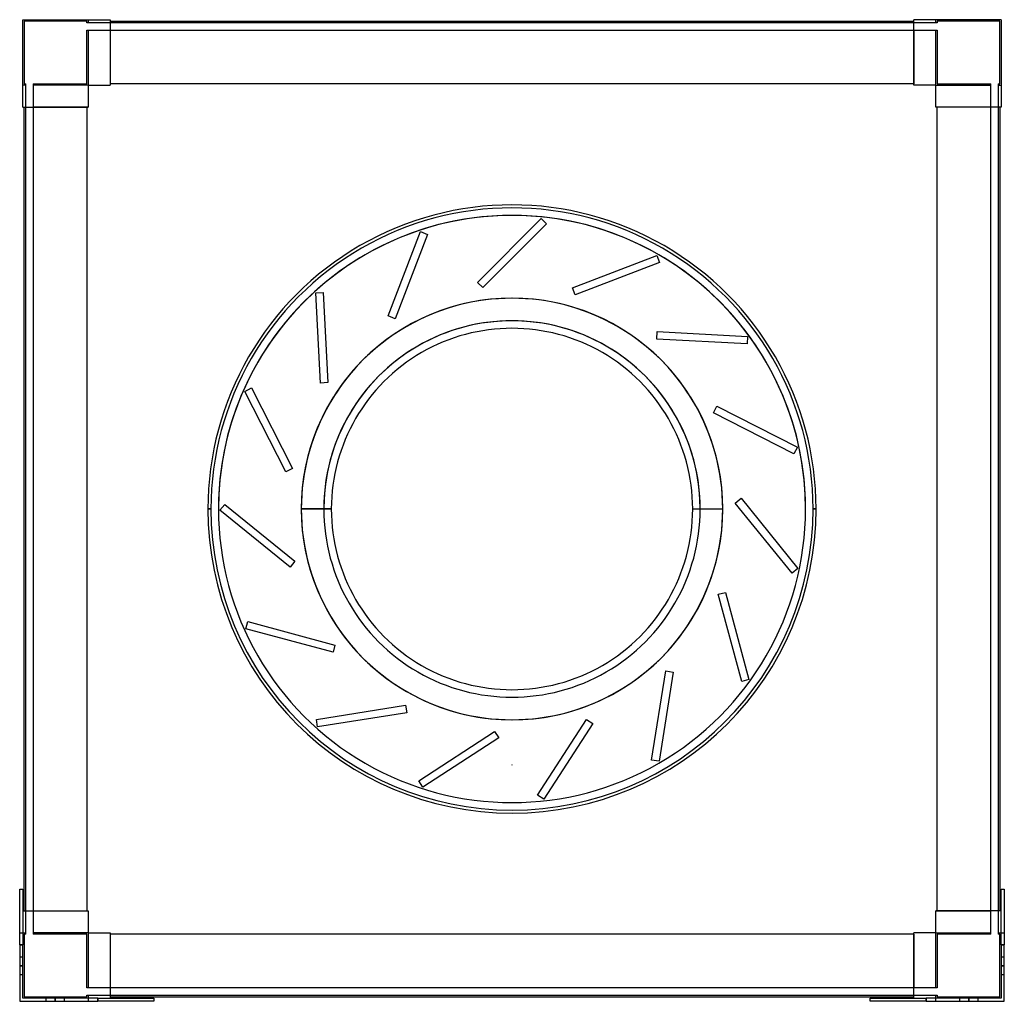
# Model space of a CAD drawing. Header units: millimetres. Extents: x -327 to 327, y -327 to 325.
import ezdxf

# ---------------------------------------------------------------- set-up
doc = ezdxf.new("R2010")
doc.units = ezdxf.units.MM
doc.layers.add('MAIN-1', color=7, linetype='Continuous')
doc.layers.add('MAIN-2', color=7, linetype='Continuous')

msp = doc.modelspace()

# ---------------------------------------------------------------- linework, layer by layer
at = {"layer": 'MAIN-1'}
for p, q in [((-325, 267), (-325, 325)), ((-325, 325), (-267, 325)), ((-267, 325), (-267, 281.5)), ((-267, 324), (267, 324)), ((267, 281.5), (267, 325)), ((325, 325), (267, 325)), ((325, 325), (325, 267)), ((-281.5, 281.5), (-267, 281.5)), ((-281.5, 281.5), (-281.5, 267)), ((267, 282.5), (-267, 282.5)), ((281.5, 281.5), (267, 281.5)), ((281.5, 267), (281.5, 281.5)), ((-325, 267), (-281.5, 267)), ((-324, -267), (-324, 267)), ((-282.5, 267), (-282.5, -267)), ((325, 267), (281.5, 267)), ((282.5, -267), (282.5, 267)), ((324, 267), (324, -267)), ((-202, 0), (-200, 0)), ((-120.01, 0), (-140.01, 0)), ((120.01, 0), (140.01, 0)), ((202, 0), (200, 0)), ((-327, -252.5), (-325, -252.5)), ((-327, -289.5), (-327, -252.5)), ((-325, -252.5), (-325, -289.5)), ((325, -289.5), (325, -252.5)), ((325, -252.5), (327, -252.5)), ((327, -252.5), (327, -289.5)), ((-325, -267), (-281.5, -267)), ((-281.5, -267), (-281.5, -281.5)), ((325, -267), (281.5, -267)), ((281.5, -281.5), (281.5, -267)), ((-281.5, -281.5), (-267, -281.5)), ((-267, -281.5), (-267, -325)), ((267, -282.5), (-267, -282.5)), ((267, -325), (267, -281.5)), ((281.5, -281.5), (267, -281.5)), ((-325, -289.5), (-327, -289.5)), ((-327, -289.5), (-327, -327)), ((-325, -325), (-325, -289.5)), ((325, -289.5), (325, -325)), ((327, -289.5), (325, -289.5)), ((327, -327), (327, -289.5)), ((-327, -327), (-275, -327)), ((-275, -325), (-325, -325)), ((-275, -325), (-238, -325)), ((-275, -327), (-275, -325)), ((-238, -327), (-275, -327)), ((-267, -324), (267, -324)), ((-238, -325), (-238, -327)), ((238, -325), (275, -325)), ((238, -327), (238, -325)), ((275, -327), (238, -327)), ((325, -325), (275, -325)), ((275, -325), (275, -327)), ((275, -327), (327, -327))]:
    msp.add_line(p, q, dxfattribs=at)
for radius, start, end in [(202, 0, 180.00002), (200, 0, 180.00002), (195, 0, 180.00002), (140.01, 89.99998, 180.00002), (140.01, 0, 89.99998), (120.01, 0, 180.00002), (202, 180.00002, 0), (200, 180.00002, 0), (195, 179.99998, 0), (195, 179.99998, 0), (120.01, 179.99998, 0), (140.01, 270.00002, 0), (140.01, 180.00002, 270.00002)]:
    msp.add_arc((0, 0), radius, start, end, dxfattribs=at)
at = {"layer": 'MAIN-2'}
for p, q in [((-325, 325), (-325, 325)), ((-325, 325), (-325, 325)), ((-282.5, 324), (-324, 324)), ((-324, 324), (-324, 282.5)), ((-324, 324), (-324, 324)), ((-282.5, 323), (-282.5, 324)), ((-282.5, 324), (-282.5, 324)), ((-282.5, 323), (-282.5, 323)), ((-281.5, 323), (-282.5, 323)), ((-281.5, 325), (-281.5, 323)), ((-281.5, 325), (-281.5, 325)), ((-281.5, 325), (-281.5, 325)), ((-281.5, 323), (-281.5, 323)), ((-281.5, 323), (-281.5, 323)), ((-267, 323), (-281.5, 323)), ((-267, 325), (-267, 325)), ((-267, 325), (-267, 325)), ((-267, 324), (-267, 324)), ((-267, 324), (-267, 324)), ((-267, 323), (-267, 323)), ((-267, 323), (-267, 323)), ((267, 323), (-267, 323)), ((267, 325), (267, 325)), ((267, 325), (267, 325)), ((267, 324), (267, 324)), ((267, 324), (267, 324)), ((267, 323), (267, 323)), ((267, 323), (267, 323)), ((281.5, 323), (267, 323)), ((281.5, 323), (281.5, 325)), ((281.5, 325), (281.5, 325)), ((281.5, 325), (281.5, 325)), ((281.5, 323), (281.5, 323)), ((282.5, 323), (281.5, 323)), ((281.5, 323), (281.5, 323)), ((282.5, 324), (282.5, 323)), ((282.5, 324), (282.5, 324)), ((324, 324), (282.5, 324)), ((282.5, 323), (282.5, 323)), ((324, 324), (324, 324)), ((324, 282.5), (324, 324)), ((325, 325), (325, 325)), ((325, 325), (325, 325)), ((-282.5, 318), (-281.5, 318)), ((-282.5, 318), (-282.5, 318)), ((-282.5, 282.5), (-282.5, 318)), ((-281.5, 318), (-281.5, 318)), ((-281.5, 318), (-267, 318)), ((-281.5, 318), (-281.5, 318)), ((-281.5, 318), (-281.5, 281.5)), ((-267, 318), (-267, 318)), ((-267, 318), (-267, 318)), ((-267, 318), (-267, 282.5)), ((-267, 318), (267, 318)), ((267, 318), (267, 318)), ((267, 318), (267, 282.5)), ((267, 318), (267, 318)), ((267, 318), (281.5, 318)), ((281.5, 318), (281.5, 318)), ((281.5, 318), (282.5, 318)), ((281.5, 318), (281.5, 318)), ((281.5, 281.5), (281.5, 318)), ((282.5, 318), (282.5, 318)), ((282.5, 318), (282.5, 282.5)), ((-325, 281.5), (-325, 281.5)), ((-323, 281.5), (-325, 281.5)), ((-325, 281.5), (-325, 281.5)), ((-324, 282.5), (-323, 282.5)), ((-324, 282.5), (-324, 282.5)), ((-323, 281.5), (-323, 282.5)), ((-323, 282.5), (-323, 282.5)), ((-323, 267), (-323, 281.5)), ((-323, 281.5), (-323, 281.5)), ((-323, 281.5), (-323, 281.5)), ((-318, 282.5), (-318, 281.5)), ((-318, 282.5), (-282.5, 282.5)), ((-318, 282.5), (-318, 282.5)), ((-318, 281.5), (-318, 281.5)), ((-318, 281.5), (-318, 281.5)), ((-318, 281.5), (-318, 267)), ((-281.5, 281.5), (-318, 281.5)), ((-282.5, 282.5), (-282.5, 282.5)), ((-281.5, 281.5), (-281.5, 281.5)), ((-281.5, 281.5), (-281.5, 281.5)), ((-281.5, 281.5), (-281.5, 281.5)), ((-281.5, 281.5), (-281.5, 281.5)), ((-281.5, 281.5), (-281.5, 281.5)), ((-281.5, 281.5), (-281.5, 281.5)), ((-267, 282.5), (-267, 282.5)), ((-267, 282.5), (-267, 282.5)), ((-267, 282.5), (-267, 281.5)), ((-267, 282.5), (-267, 282.5)), ((-267, 282.5), (-267, 282.5)), ((-267, 281.5), (-267, 281.5)), ((-267, 281.5), (-267, 281.5)), ((-267, 281.5), (-267, 281.5)), ((-267, 281.5), (-267, 281.5)), ((267, 282.5), (267, 282.5)), ((267, 282.5), (267, 282.5)), ((267, 281.5), (267, 282.5)), ((267, 282.5), (267, 282.5)), ((267, 282.5), (267, 282.5)), ((267, 281.5), (267, 281.5)), ((267, 281.5), (267, 281.5)), ((267, 281.5), (267, 281.5)), ((267, 281.5), (267, 281.5)), ((281.5, 281.5), (281.5, 281.5)), ((281.5, 281.5), (281.5, 281.5)), ((281.5, 281.5), (281.5, 281.5)), ((281.5, 281.5), (281.5, 281.5)), ((281.5, 281.5), (281.5, 281.5)), ((281.5, 281.5), (318, 281.5)), ((281.5, 281.5), (281.5, 281.5)), ((282.5, 282.5), (318, 282.5)), ((282.5, 282.5), (282.5, 282.5)), ((318, 281.5), (318, 282.5)), ((318, 282.5), (318, 282.5)), ((318, 267), (318, 281.5)), ((318, 281.5), (318, 281.5)), ((318, 281.5), (318, 281.5)), ((323, 282.5), (324, 282.5)), ((323, 282.5), (323, 282.5)), ((323, 282.5), (323, 281.5)), ((323, 281.5), (323, 281.5)), ((323, 281.5), (323, 281.5)), ((323, 281.5), (323, 267)), ((323, 281.5), (325, 281.5)), ((324, 282.5), (324, 282.5)), ((325, 281.5), (325, 281.5)), ((325, 281.5), (325, 281.5)), ((-325, 267), (-325, 267)), ((-325, 267), (-325, 267)), ((-324, 267), (-324, 267)), ((-324, 267), (-324, 267)), ((-323, 267), (-323, 267)), ((-323, -267), (-323, 267)), ((-323, 267), (-323, 267)), ((-318, 267), (-318, 267)), ((-282.5, 267), (-318, 267)), ((-318, 267), (-318, 267)), ((-318, 267), (-318, -267)), ((-282.5, 267), (-282.5, 267)), ((-282.5, 267), (-282.5, 267)), ((-281.5, 267), (-282.5, 267)), ((-282.5, 267), (-282.5, 267)), ((-282.5, 267), (-282.5, 267)), ((-281.5, 267), (-281.5, 267)), ((-281.5, 267), (-281.5, 267)), ((-281.5, 267), (-281.5, 267)), ((-281.5, 267), (-281.5, 267)), ((281.5, 267), (281.5, 267)), ((281.5, 267), (281.5, 267)), ((282.5, 267), (281.5, 267)), ((281.5, 267), (281.5, 267)), ((281.5, 267), (281.5, 267)), ((282.5, 267), (282.5, 267)), ((282.5, 267), (282.5, 267)), ((282.5, 267), (282.5, 267)), ((282.5, 267), (282.5, 267)), ((318, 267), (282.5, 267)), ((318, 267), (318, 267)), ((318, 267), (318, 267)), ((318, -267), (318, 267)), ((323, 267), (323, 267)), ((323, 267), (323, -267)), ((323, 267), (323, 267)), ((324, 267), (324, 267)), ((324, 267), (324, 267)), ((325, 267), (325, 267)), ((325, 267), (325, 267)), ((-22.98, 150.55), (19.45, 192.98)), ((19.45, 192.98), (22.98, 189.45)), ((19.45, 192.98), (19.45, 192.98)), ((-82.23, 128.19), (-60.73, 184.21)), ((-60.73, 184.21), (-56.06, 182.41)), ((-60.73, 184.21), (-60.73, 184.21)), ((22.98, 189.45), (-19.45, 147.02)), ((22.98, 189.45), (22.98, 189.45)), ((-56.06, 182.41), (-77.56, 126.4)), ((-56.06, 182.41), (-56.06, 182.41)), ((40.24, 146.89), (96.26, 168.39)), ((98.05, 163.72), (42.03, 142.22)), ((96.26, 168.39), (98.05, 163.72)), ((96.26, 168.39), (96.26, 168.39)), ((98.05, 163.72), (98.05, 163.72)), ((-19.45, 147.02), (-22.98, 150.55)), ((-22.98, 150.55), (-22.98, 150.55)), ((-19.45, 147.02), (-19.45, 147.02)), ((42.03, 142.22), (40.24, 146.89)), ((40.24, 146.89), (40.24, 146.89)), ((-130.4, 143.58), (-125.41, 143.84)), ((-127.26, 83.66), (-130.4, 143.58)), ((-130.4, 143.58), (-130.4, 143.58)), ((-125.41, 143.84), (-122.27, 83.92)), ((-125.41, 143.84), (-125.41, 143.84)), ((0, 140.01), (0, 140.01)), ((0, 140.01), (0, 140.01)), ((42.03, 142.22), (42.03, 142.22)), ((-77.56, 126.4), (-82.23, 128.19)), ((-82.23, 128.19), (-82.23, 128.19)), ((-77.56, 126.4), (-77.56, 126.4)), ((96.24, 112.83), (96.51, 117.82)), ((96.51, 117.82), (156.42, 114.68)), ((96.51, 117.82), (96.51, 117.82)), ((156.16, 109.69), (96.24, 112.83)), ((96.24, 112.83), (96.24, 112.83)), ((156.42, 114.68), (156.16, 109.69)), ((156.42, 114.68), (156.42, 114.68)), ((156.16, 109.69), (156.16, 109.69)), ((-177.53, 78.13), (-173.07, 80.4)), ((-173.07, 80.4), (-145.83, 26.94)), ((-173.07, 80.4), (-173.07, 80.4)), ((-122.27, 83.92), (-127.26, 83.66)), ((-127.26, 83.66), (-127.26, 83.66)), ((-122.27, 83.92), (-122.27, 83.92)), ((-150.29, 24.67), (-177.53, 78.13)), ((-177.53, 78.13), (-177.53, 78.13)), ((133.81, 63.93), (136.08, 68.38)), ((136.08, 68.38), (189.54, 41.14)), ((136.08, 68.38), (136.08, 68.38)), ((187.27, 36.69), (133.81, 63.93)), ((133.81, 63.93), (133.81, 63.93)), ((189.54, 41.14), (187.27, 36.69)), ((189.54, 41.14), (189.54, 41.14)), ((187.27, 36.69), (187.27, 36.69)), ((-145.83, 26.94), (-150.29, 24.67)), ((-145.83, 26.94), (-145.83, 26.94)), ((-150.29, 24.67), (-150.29, 24.67)), ((148.25, 3.97), (152.13, 7.12)), ((152.13, 7.12), (189.89, -39.51)), ((152.13, 7.12), (152.13, 7.12)), ((-202, 0), (-200, 0)), ((-200, 0), (-200, 0)), ((-200, 0), (-200, 0)), ((-200, 0), (-200, 0)), ((-195, 0), (-195, 0)), ((-193.96, -0.83), (-190.81, 3.05)), ((-190.81, 3.05), (-144.18, -34.71)), ((-190.81, 3.05), (-190.81, 3.05)), ((-140, 0), (-140, 0)), ((-125.01, 0), (-139.99, 0)), ((-139.99, 0), (-139.99, 0)), ((120.01, 0), (140.01, 0)), ((125.01, 0), (139.99, 0)), ((139.99, 0), (139.99, 0)), ((140, 0), (140, 0)), ((186.01, -42.66), (148.25, 3.97)), ((148.25, 3.97), (148.25, 3.97)), ((195, 0), (195, 0)), ((202, 0), (200, 0)), ((200, 0), (200, 0)), ((200, 0), (200, 0)), ((200, 0), (202, 0)), ((200, 0), (200, 0)), ((-200, 0), (-202, 0)), ((-202, 0), (-200, 0)), ((-200, 0), (-200, 0)), ((-200, 0), (-200, 0)), ((-200, 0), (-200, 0)), ((-195, 0), (-195, 0)), ((-147.33, -38.59), (-193.96, -0.83)), ((-193.96, -0.83), (-193.96, -0.83)), ((-140.01, 0), (-120.01, 0)), ((-140, 0), (-140, 0)), ((-139.99, 0), (-139.99, 0)), ((-139.99, 0), (-125.01, 0)), ((125.01, 0), (139.99, 0)), ((139.99, 0), (139.99, 0)), ((140, 0), (140, 0)), ((195, 0), (195, 0)), ((200, 0), (202, 0)), ((200, 0), (200, 0)), ((200, 0), (200, 0)), ((200, 0), (200, 0)), ((-144.18, -34.71), (-147.33, -38.59)), ((-147.33, -38.59), (-147.33, -38.59)), ((-144.18, -34.71), (-144.18, -34.71)), ((189.89, -39.51), (186.01, -42.66)), ((186.01, -42.66), (186.01, -42.66)), ((189.89, -39.51), (189.89, -39.51)), ((137.04, -56.67), (141.87, -55.38)), ((152.57, -114.62), (137.04, -56.67)), ((137.04, -56.67), (137.04, -56.67)), ((141.87, -55.38), (157.4, -113.33)), ((141.87, -55.38), (141.87, -55.38)), ((-176.85, -79.65), (-175.56, -74.82)), ((-175.56, -74.82), (-117.6, -90.35)), ((-175.56, -74.82), (-175.56, -74.82)), ((-118.89, -95.18), (-176.85, -79.65)), ((-176.85, -79.65), (-176.85, -79.65)), ((-117.6, -90.35), (-118.89, -95.18)), ((-117.6, -90.35), (-117.6, -90.35)), ((-118.89, -95.18), (-118.89, -95.18)), ((92.76, -166.77), (102.15, -107.51)), ((107.09, -108.29), (97.7, -167.55)), ((102.15, -107.51), (107.09, -108.29)), ((102.15, -107.51), (102.15, -107.51)), ((107.09, -108.29), (107.09, -108.29)), ((157.4, -113.33), (152.57, -114.62)), ((152.57, -114.62), (152.57, -114.62)), ((157.4, -113.33), (157.4, -113.33)), ((-129.95, -139.76), (-70.68, -130.37)), ((-70.68, -130.37), (-69.9, -135.31)), ((-70.68, -130.37), (-70.68, -130.37)), ((-69.9, -135.31), (-129.16, -144.7)), ((-69.9, -135.31), (-69.9, -135.31)), ((-129.16, -144.7), (-129.95, -139.76)), ((-129.95, -139.76), (-129.95, -139.76)), ((0, -140.01), (0, -140.01)), ((0, -140.01), (0, -140.01)), ((16.91, -190.08), (49.59, -139.76)), ((53.78, -142.49), (21.1, -192.81)), ((49.59, -139.76), (53.78, -142.49)), ((49.59, -139.76), (49.59, -139.76)), ((53.78, -142.49), (53.78, -142.49)), ((-129.16, -144.7), (-129.16, -144.7)), ((-61.87, -180.53), (-11.55, -147.85)), ((-11.55, -147.85), (-8.82, -152.04)), ((-11.55, -147.85), (-11.55, -147.85)), ((-8.82, -152.04), (-59.14, -184.72)), ((-8.82, -152.04), (-8.82, -152.04)), ((0, -170), (0, -170)), ((0, -170), (0, -170)), ((0, -170), (0, -170)), ((0, -170), (0, -170)), ((0, -170), (0, -170)), ((0, -170), (0, -170)), ((97.7, -167.55), (92.76, -166.77)), ((92.76, -166.77), (92.76, -166.77)), ((97.7, -167.55), (97.7, -167.55)), ((-59.14, -184.72), (-61.87, -180.53)), ((-61.87, -180.53), (-61.87, -180.53)), ((-59.14, -184.72), (-59.14, -184.72)), ((21.1, -192.81), (16.91, -190.08)), ((16.91, -190.08), (16.91, -190.08)), ((21.1, -192.81), (21.1, -192.81)), ((-327, -252.5), (-327, -252.5)), ((-327, -252.5), (-327, -252.5)), ((-325, -252.5), (-325, -252.5)), ((-325, -252.5), (-325, -252.5)), ((325, -252.5), (325, -252.5)), ((325, -252.5), (325, -252.5)), ((327, -252.5), (327, -252.5)), ((327, -252.5), (327, -252.5)), ((-325, -267), (-325, -267)), ((-325, -267), (-325, -267)), ((-324, -267), (-324, -267)), ((-324, -267), (-324, -267)), ((-323, -281.5), (-323, -267)), ((-323, -267), (-323, -267)), ((-323, -267), (-323, -267)), ((-318, -267), (-318, -267)), ((-318, -267), (-318, -267)), ((-318, -267), (-282.5, -267)), ((-318, -267), (-318, -281.5)), ((-282.5, -267), (-282.5, -267)), ((-282.5, -267), (-281.5, -267)), ((-282.5, -267), (-282.5, -267)), ((-282.5, -267), (-282.5, -267)), ((-282.5, -267), (-282.5, -267)), ((-281.5, -267), (-281.5, -267)), ((-281.5, -267), (-281.5, -267)), ((-281.5, -267), (-281.5, -267)), ((-281.5, -267), (-281.5, -267)), ((281.5, -267), (281.5, -267)), ((281.5, -267), (282.5, -267)), ((281.5, -267), (281.5, -267)), ((281.5, -267), (281.5, -267)), ((281.5, -267), (281.5, -267)), ((282.5, -267), (282.5, -267)), ((282.5, -267), (282.5, -267)), ((282.5, -267), (282.5, -267)), ((282.5, -267), (318, -267)), ((282.5, -267), (282.5, -267)), ((318, -267), (318, -267)), ((318, -267), (318, -267)), ((318, -281.5), (318, -267)), ((323, -267), (323, -267)), ((323, -267), (323, -281.5)), ((323, -267), (323, -267)), ((324, -267), (324, -267)), ((324, -267), (324, -267)), ((325, -267), (325, -267)), ((325, -267), (325, -267)), ((-327, -281.5), (-327, -281.5)), ((-327, -281.5), (-327, -281.5)), ((-327, -281.5), (-323, -281.5)), ((-325, -281.5), (-325, -281.5)), ((-325, -281.5), (-325, -281.5)), ((-323, -282.5), (-324, -282.5)), ((-324, -282.5), (-324, -324)), ((-324, -282.5), (-324, -282.5)), ((-323, -281.5), (-323, -281.5)), ((-323, -282.5), (-323, -281.5)), ((-323, -281.5), (-323, -281.5)), ((-323, -282.5), (-323, -282.5)), ((-318, -281.5), (-318, -282.5)), ((-318, -281.5), (-318, -281.5)), ((-318, -281.5), (-318, -281.5)), ((-281.5, -281.5), (-318, -281.5)), ((-282.5, -282.5), (-318, -282.5)), ((-318, -282.5), (-318, -282.5)), ((-282.5, -318), (-282.5, -282.5)), ((-282.5, -282.5), (-282.5, -282.5)), ((-281.5, -281.5), (-281.5, -281.5)), ((-281.5, -281.5), (-281.5, -281.5)), ((-281.5, -281.5), (-281.5, -281.5)), ((-281.5, -281.5), (-281.5, -281.5)), ((-281.5, -281.5), (-281.5, -318)), ((-281.5, -281.5), (-281.5, -281.5)), ((-281.5, -281.5), (-281.5, -281.5)), ((-267, -281.5), (-267, -281.5)), ((-267, -281.5), (-267, -281.5)), ((-267, -281.5), (-267, -282.5)), ((-267, -281.5), (-267, -281.5)), ((-267, -281.5), (-267, -281.5)), ((-267, -282.5), (-267, -282.5)), ((-267, -282.5), (-267, -282.5)), ((-267, -282.5), (-267, -282.5)), ((-267, -282.5), (-267, -282.5)), ((-267, -282.5), (-267, -318)), ((267, -281.5), (267, -281.5)), ((267, -281.5), (267, -281.5)), ((267, -282.5), (267, -281.5)), ((267, -281.5), (267, -281.5)), ((267, -281.5), (267, -281.5)), ((267, -282.5), (267, -282.5)), ((267, -282.5), (267, -282.5)), ((267, -282.5), (267, -282.5)), ((267, -282.5), (267, -318)), ((267, -282.5), (267, -282.5)), ((281.5, -281.5), (281.5, -281.5)), ((281.5, -281.5), (281.5, -281.5)), ((281.5, -281.5), (281.5, -281.5)), ((281.5, -281.5), (281.5, -281.5)), ((281.5, -318), (281.5, -281.5)), ((281.5, -281.5), (281.5, -281.5)), ((281.5, -281.5), (281.5, -281.5)), ((281.5, -281.5), (318, -281.5)), ((282.5, -282.5), (282.5, -318)), ((282.5, -282.5), (282.5, -282.5)), ((318, -282.5), (282.5, -282.5)), ((318, -282.5), (318, -281.5)), ((318, -281.5), (318, -281.5)), ((318, -281.5), (318, -281.5)), ((318, -282.5), (318, -282.5)), ((323, -281.5), (323, -281.5)), ((323, -281.5), (323, -281.5)), ((323, -281.5), (323, -282.5)), ((323, -281.5), (327, -281.5)), ((323, -282.5), (323, -282.5)), ((324, -282.5), (323, -282.5)), ((324, -282.5), (324, -282.5)), ((324, -324), (324, -282.5)), ((325, -281.5), (325, -281.5)), ((325, -281.5), (325, -281.5)), ((327, -281.5), (327, -281.5)), ((327, -281.5), (327, -281.5)), ((-327, -289.5), (-325, -289.5)), ((325, -289.5), (327, -289.5)), ((-327, -297.5), (-325, -297.5)), ((-327, -297.5), (-327, -297.5)), ((-327, -297.5), (-327, -297.5)), ((-325, -297.5), (-325, -297.5)), ((-325, -297.5), (-325, -297.5)), ((325, -297.5), (325, -297.5)), ((325, -297.5), (327, -297.5)), ((325, -297.5), (325, -297.5)), ((327, -297.5), (327, -297.5)), ((327, -297.5), (327, -297.5)), ((-327, -303.5), (-325, -303.5)), ((-325, -303.5), (-327, -303.5)), ((-325, -303.5), (-327, -303.5)), ((-327, -303.5), (-325, -303.5)), ((325, -303.5), (327, -303.5)), ((327, -303.5), (325, -303.5)), ((327, -303.5), (325, -303.5)), ((325, -303.5), (327, -303.5)), ((-325, -309.5), (-327, -309.5)), ((-327, -309.5), (-327, -309.5)), ((-327, -309.5), (-327, -309.5)), ((-325, -309.5), (-325, -309.5)), ((-325, -309.5), (-325, -309.5)), ((327, -309.5), (325, -309.5)), ((325, -309.5), (325, -309.5)), ((325, -309.5), (325, -309.5)), ((327, -309.5), (327, -309.5)), ((327, -309.5), (327, -309.5)), ((-282.5, -318), (-282.5, -318)), ((-281.5, -318), (-282.5, -318)), ((-281.5, -318), (-281.5, -318)), ((-267, -318), (-281.5, -318)), ((-281.5, -318), (-281.5, -318)), ((-267, -318), (-267, -318)), ((-267, -318), (-267, -318)), ((267, -318), (-267, -318)), ((267, -318), (267, -318)), ((267, -318), (267, -318)), ((281.5, -318), (267, -318)), ((281.5, -318), (281.5, -318)), ((282.5, -318), (281.5, -318)), ((281.5, -318), (281.5, -318)), ((282.5, -318), (282.5, -318)), ((-327, -327), (-327, -327)), ((-327, -327), (-327, -327)), ((-325, -325), (-325, -325)), ((-325, -325), (-325, -325)), ((-325, -325), (-325, -325)), ((-325, -325), (-325, -325)), ((-324, -324), (-282.5, -324)), ((-324, -324), (-324, -324)), ((-309.5, -327), (-309.5, -325)), ((-309.5, -325), (-309.5, -325)), ((-309.5, -325), (-309.5, -325)), ((-309.5, -327), (-309.5, -327)), ((-309.5, -327), (-309.5, -327)), ((-303.5, -327), (-303.5, -325)), ((-303.5, -325), (-303.5, -327)), ((-303.5, -327), (-303.5, -325)), ((-303.5, -325), (-303.5, -327)), ((-297.5, -325), (-297.5, -325)), ((-297.5, -325), (-297.5, -327)), ((-297.5, -325), (-297.5, -325)), ((-297.5, -327), (-297.5, -327)), ((-297.5, -327), (-297.5, -327)), ((-282.5, -324), (-282.5, -323)), ((-282.5, -323), (-281.5, -323)), ((-282.5, -323), (-282.5, -323)), ((-282.5, -324), (-282.5, -324)), ((-281.5, -323), (-281.5, -323)), ((-281.5, -323), (-281.5, -327)), ((-281.5, -323), (-281.5, -323)), ((-281.5, -323), (-267, -323)), ((-281.5, -325), (-281.5, -325)), ((-281.5, -325), (-281.5, -325)), ((-281.5, -327), (-281.5, -327)), ((-281.5, -327), (-281.5, -327)), ((-275, -325), (-275, -327)), ((-267, -323), (-267, -323)), ((-267, -323), (-267, -323)), ((-267, -323), (267, -323)), ((-267, -324), (-267, -324)), ((-267, -324), (-267, -324)), ((-267, -325), (-267, -325)), ((-267, -325), (-267, -325)), ((-238, -325), (-238, -325)), ((-238, -325), (-238, -325)), ((-238, -327), (-238, -327)), ((-238, -327), (-238, -327)), ((238, -325), (238, -325)), ((238, -325), (238, -325)), ((238, -327), (238, -327)), ((238, -327), (238, -327)), ((267, -323), (281.5, -323)), ((267, -323), (267, -323)), ((267, -323), (267, -323)), ((267, -324), (267, -324)), ((267, -324), (267, -324)), ((267, -325), (267, -325)), ((267, -325), (267, -325)), ((275, -327), (275, -325)), ((281.5, -323), (281.5, -323)), ((281.5, -327), (281.5, -323)), ((281.5, -323), (281.5, -323)), ((281.5, -323), (282.5, -323)), ((281.5, -325), (281.5, -325)), ((281.5, -325), (281.5, -325)), ((281.5, -327), (281.5, -327)), ((281.5, -327), (281.5, -327)), ((282.5, -323), (282.5, -323)), ((282.5, -323), (282.5, -324)), ((282.5, -324), (324, -324)), ((282.5, -324), (282.5, -324)), ((297.5, -327), (297.5, -325)), ((297.5, -325), (297.5, -325)), ((297.5, -325), (297.5, -325)), ((297.5, -327), (297.5, -327)), ((297.5, -327), (297.5, -327)), ((303.5, -327), (303.5, -325)), ((303.5, -325), (303.5, -327)), ((303.5, -327), (303.5, -325)), ((303.5, -325), (303.5, -327)), ((309.5, -325), (309.5, -325)), ((309.5, -325), (309.5, -327)), ((309.5, -325), (309.5, -325)), ((309.5, -327), (309.5, -327)), ((309.5, -327), (309.5, -327)), ((324, -324), (324, -324)), ((325, -325), (325, -325)), ((325, -325), (325, -325)), ((325, -325), (325, -325)), ((325, -325), (325, -325)), ((327, -327), (327, -327)), ((327, -327), (327, -327))]:
    msp.add_line(p, q, dxfattribs=at)
for centre, radius, start, end in [((0, 0), 195, 0, 179.99998), ((0, 0), 140, 0, 179.99998), ((0, 0), 139.99, 0, 180.00002), ((0, 0), 125.01, 0, 179.99998), ((0, 0), 125.01, 0, 180.00002), ((0, 0), 195, 179.99998, 0), ((0, 0), 140, 179.99998, 0), ((0, 0), 139.99, 180.00002, 0), ((0, 0), 125.01, 179.99998, 0), ((0, 0), 125.01, 179.99998, 0), ((0, -170), 0.001, 0, 180.00002), ((0, -170), 0.001, 180.00002, 0)]:
    msp.add_arc(centre, radius, start, end, dxfattribs=at)

doc.saveas('drawing.dxf')
